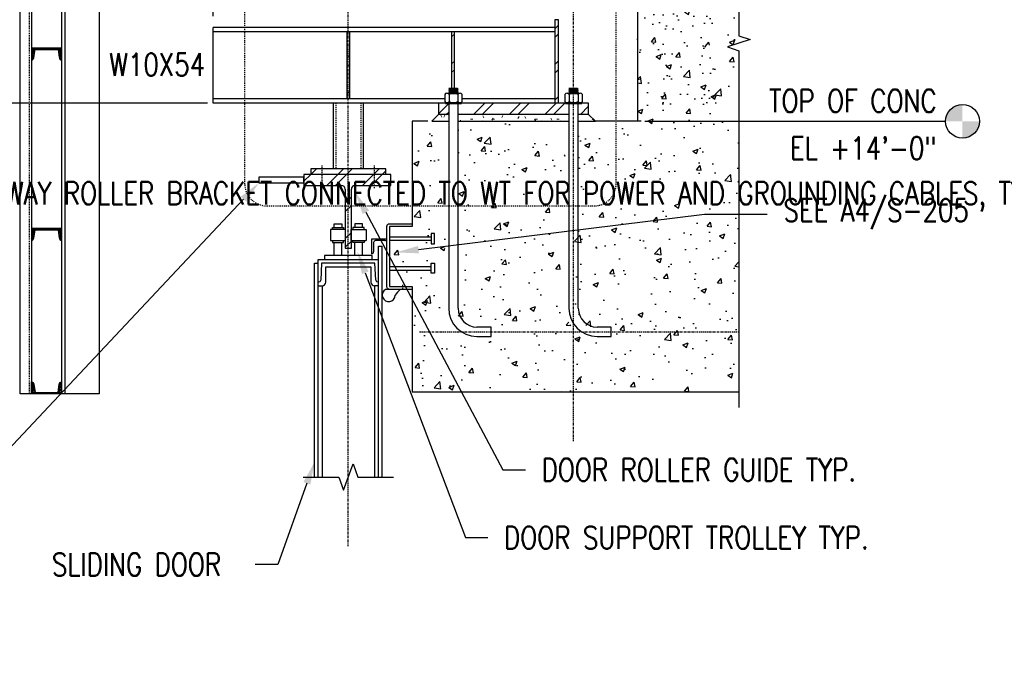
# Model space of a CAD drawing. Header units: inches. Extents: x 382 to 3028, y 70 to 495.
# Tile 23 of 41: x 1701 to 1832, y 95 to 182. Entities that reach past the tile are written whole.
import ezdxf
from ezdxf import colors
from ezdxf.entities.mleader import LeaderData, LeaderLine
from ezdxf.math import Vec2, Vec3

# ---------------------------------------------------------------- set-up
doc = ezdxf.new("R2010")
doc.units = ezdxf.units.IN
doc.header["$MEASUREMENT"] = 0
for name, pattern in [('Center 1_4_', [0.53125, 0.25, -0.09375, 0.09375, -0.09375]), ('Dash', [0.25, 0.125, -0.125]), ('Dash - 1_16_', [0.1875, 0.125, -0.0625])]:
    doc.linetypes.add(name, pattern=pattern)
for name, color, linetype in [('A-WALL-PATT', 8, 'Continuous'), ('S-ANNO-DIMS', 1, 'Continuous'), ('S-ANNO-NOTE', 2, 'Continuous'), ('S-ANNO-SYMB', 2, 'Continuous'), ('S-BEAM', 10, 'Continuous'), ('S-COLS', 2, 'Continuous'), ('S-DETL', 90, 'Continuous'), ('S-DETL-CNTR', 1, 'Center 1_4_'), ('S-DETL-GENF', 92, 'Continuous'), ('S-DETL-GENF-HDLN', 1, 'Dash'), ('S-DETL-MEDM', 3, 'Continuous'), ('S-DETL-PATT', 8, 'Continuous'), ('S-DETL-THIN', 1, 'Continuous')]:
    doc.layers.add(name, color=color, linetype=linetype)
doc.styles.add('Annotative', font='romans.shx', dxfattribs={"width": 0.8, "height": 0.125})
doc.dimstyles.new('Annotative', dxfattribs={"dimscale": 0, "dimtxt": 0.125, "dimasz": 0.125, "dimexe": 0.18, "dimexo": 0.0625, "dimgap": 0.09, "dimtad": 1, "dimdec": 3, "dimzin": 3, "dimdsep": 46, "dimlunit": 4, "dimtxsty": 'Annotative', "dimcen": 0.09, "dimclrt": 2, "dimazin": 2, "dimtfac": 1, "dimtdec": 3, "dimtmove": 0, "dimatfit": 0, "dimfxl": 1, "dimtfill": 1, "dimfrac": 2, "dimtolj": 1, "dimtzin": 0, "dimarcsym": 0})
pattern_1 = [(45, (1770.7164, 103), (-2.37588, 2.37588), []), (45, (1770.7164, 106.6), (-2.37588, 2.37588), [])]
pattern_2 = [(45, (21.3153, -0.24794), (-0.176776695, 0.176776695), []), (45, (21.3153, -0.12294), (-0.176776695, 0.176776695), [])]

# ---------------------------------------------------------------- blocks, each defined once
blk = doc.blocks.new('050500_SteelBasePlate-Section - base plate detail-1792527-DOOR RAIL SUPPORT 3')
at = {"layer": 'S-DETL-GENF'}
h = blk.add_hatch(dxfattribs=at)
h.set_pattern_fill('FP_3', color=256, style=0, pattern_type=2)
h.set_pattern_definition([(45, (820.925, 103), (-2.37588, 2.37588), []), (45, (820.925, 106.6), (-2.37588, 2.37588), [])])
h.paths.add_polyline_path([(824.83, 168.9), (826.21, 168.9), (826.21, 170.4), (824.83, 170.39), (824.83, 170.27)])
h.paths.add_polyline_path([(806.58, 168.9), (807.58, 168.9), (807.58, 170.39), (806.21, 170.4), (806.21, 168.9)])
h.paths.add_polyline_path([(808.83, 168.9), (823.58, 168.9), (823.58, 170.39), (808.83, 170.39)])
at = {"layer": 'S-DETL-MEDM', "lineweight": 9}
h = blk.add_hatch(dxfattribs=at)
h.set_pattern_fill('FP_4', color=256, style=0, pattern_type=2)
h.set_pattern_definition([(0, (820.925, 103), (3.84, 0.96), [0.3168, -2.563, 0.3168, -2.563, -15.36]), (0, (820.925, 103), (3.84, 0.96), [-5.76, 0.3168, -5.443, 0.3168, -2.563, -6.72]), (0, (820.925, 103), (3.84, 0.96), [-14.4, 0.3168, -1.603, 0.3168, -4.483]), (120, (822.365, 103.48), (-2.751384, 2.845538), [0.3168, -2.563, 0.3168, -2.563, -15.36]), (120, (822.365, 103.48), (-2.751384, 2.845538), [-5.76, 0.3168, -5.443, 0.3168, -2.563, -6.72]), (120, (822.365, 103.48), (-2.751384, 2.845538), [-14.4, 0.3168, -1.603, 0.3168, -4.483]), (240, (822.845, 105.4), (-1.088616, -3.805538), [0.3168, -2.563, 0.3168, -2.563, -15.36]), (240, (822.845, 105.4), (-1.088616, -3.805538), [-5.76, 0.3168, -5.443, 0.3168, -2.563, -6.72]), (240, (822.845, 105.4), (-1.088616, -3.805538), [-14.4, 0.3168, -1.603, 0.3168, -4.483])])
h.paths.add_polyline_path([(824.83, 168), (827.11, 168), (826.21, 168.9), (824.83, 168.9)])
h.paths.add_polyline_path([(806.58, 168), (807.58, 168), (807.58, 168.9), (806.21, 168.9), (805.31, 168)])
h.paths.add_polyline_path([(823.58, 168), (823.58, 168.9), (808.83, 168.9), (808.83, 168), (822.8, 168)])
at = {"layer": 'S-DETL-MEDM'}
for p, q in [((807.13, 170.4), (806.21, 170.4)), ((806.21, 170.4), (806.21, 168.9)), ((823.13, 170.4), (809.28, 170.4)), ((826.21, 170.4), (825.28, 170.4)), ((826.21, 168.9), (826.21, 170.4)), ((806.21, 168.9), (805.31, 168)), ((805.31, 168), (807.58, 168)), ((807.58, 168.9), (806.21, 168.9)), ((823.58, 168.9), (808.83, 168.9)), ((808.83, 168), (823.58, 168)), ((826.21, 168.9), (824.83, 168.9)), ((824.83, 168), (827.11, 168)), ((827.11, 168), (826.21, 168.9))]:
    blk.add_line(p, q, dxfattribs=at)
blk = doc.blocks.new('anchor bolts hook-side - 1 1_4_-1810053-DOOR RAIL SUPPORT 3')
at = {"layer": 'S-DETL-GENF', "lineweight": -3}
for p, q in [((824.72, 172.35), (823.58, 172.35)), ((823.58, 172.35), (823.69, 172.27)), ((823.58, 172.35), (824.83, 172.27)), ((823.69, 172.27), (823.58, 172.19)), ((823.58, 172.19), (823.69, 172.11)), ((823.58, 172.19), (824.83, 172.11)), ((823.69, 172.11), (823.58, 172.03)), ((823.58, 172.03), (823.69, 171.96)), ((823.58, 172.03), (824.83, 171.96)), ((823.69, 171.96), (823.58, 171.88)), ((823.58, 171.88), (823.69, 171.8)), ((823.58, 171.88), (824.84, 171.8)), ((823.69, 171.8), (823.58, 171.72)), ((823.69, 172.27), (824.72, 172.19)), ((823.69, 172.11), (824.72, 172.03)), ((823.69, 171.96), (824.72, 171.88)), ((823.69, 171.8), (824.72, 171.72)), ((824.83, 172.27), (824.72, 172.35)), ((824.72, 172.19), (824.83, 172.27)), ((824.83, 172.11), (824.72, 172.19)), ((824.72, 172.03), (824.83, 172.11)), ((824.83, 171.96), (824.72, 172.03)), ((824.72, 171.88), (824.83, 171.96)), ((824.84, 171.8), (824.72, 171.88)), ((824.72, 171.72), (824.84, 171.8)), ((823.04, 171.57), (823.04, 170.62)), ((825.28, 170.47), (823.13, 170.47)), ((823.13, 170.47), (823.13, 170.39)), ((823.33, 170.47), (823.13, 170.47)), ((823.58, 171.72), (823.33, 171.72)), ((823.58, 171.72), (824.72, 171.72)), ((823.62, 171.57), (823.62, 170.62)), ((825.09, 171.72), (824.72, 171.72)), ((824.8, 171.57), (824.8, 170.62)), ((825.09, 170.47), (825.28, 170.47)), ((825.28, 170.39), (825.28, 170.47)), ((825.38, 170.62), (825.38, 171.57)), ((823.13, 170.39), (825.28, 170.39)), ((823.58, 170.39), (823.58, 143.12)), ((824.83, 143.12), (824.83, 170.39)), ((829.21, 140.62), (827.33, 140.62)), ((829.21, 139.37), (829.21, 140.62)), ((827.33, 139.37), (829.21, 139.37))]:
    blk.add_line(p, q, dxfattribs=at)
for centre, radius, start, end in [((823.33, 171.37), 0.352, 90, 145.4216), ((823.33, 171.37), 0.352, 34.5784, 145.4216), ((823.33, 170.82), 0.352, 214.5784, 270), ((823.33, 170.82), 0.352, 214.5784, 325.4216), ((824.21, 170.5), 1.22, 61.0365, 118.9635), ((824.21, 171.69), 1.22, 241.0365, 298.9635), ((825.09, 171.37), 0.352, 34.5784, 145.4216), ((825.09, 170.82), 0.352, 214.5784, 325.4216), ((825.09, 171.37), 0.352, 34.5784, 90), ((825.09, 171.37), 0.352, 34.5784, 90), ((825.09, 170.82), 0.352, 270, 325.4216), ((827.33, 143.12), 3.75, 180, 270), ((827.33, 143.12), 2.5, 180, 270)]:
    blk.add_arc(centre, radius, start, end, dxfattribs=at)
blk = doc.blocks.new('051200_SteelFraming-AISC-Tube-Shapes-Side - HSS4X4X3_8-2078415-DOOR RAIL SUPPORT 3')
at = {"layer": 'S-DETL-GENF', "lineweight": -3}
for p, q in [((796.71, 170.4), (792.71, 170.4)), ((792.71, 170.4), (792.71, 161.66)), ((796.71, 161.66), (796.71, 170.4))]:
    blk.add_line(p, q, dxfattribs=at)
at = {"layer": 'S-DETL-GENF-HDLN', "lineweight": -3}
for p, q in [((793.05, 170.4), (793.05, 161.66)), ((796.36, 170.4), (796.36, 161.66))]:
    blk.add_line(p, q, dxfattribs=at)
blk = doc.blocks.new('Break Line - Break Line-2027386-DOOR RAIL SUPPORT 3')
at = {"layer": 'S-DETL-MEDM'}
for p, q in [((843.71, 222.27), (843.71, 179.42)), ((845.21, 178.92), (842.21, 177.92)), ((843.71, 179.42), (845.21, 178.92)), ((842.21, 177.92), (843.71, 177.42)), ((843.71, 177.42), (843.71, 129.94))]:
    blk.add_line(p, q, dxfattribs=at)
blk = doc.blocks.new('Level Circle AEC')
at = {"layer": 'S-ANNO-SYMB', "lineweight": -3}
h = blk.add_hatch(color=256, dxfattribs=at)
edge = h.paths.add_edge_path()
edge.add_line((373.71, 0), (367.71, 0))
edge.add_arc((373.71, 0), 6, 90, 180, ccw=False)
edge.add_line((373.71, 6), (373.71, 0))
h = blk.add_hatch(color=256, dxfattribs=at)
edge = h.paths.add_edge_path()
edge.add_line((373.71, -6), (373.71, 0))
edge.add_line((373.71, 0), (379.71, 0))
edge.add_arc((373.71, 0), 6, 270, 360, ccw=False)
blk.add_circle((373.71, 0), 6, dxfattribs=at)
blk = doc.blocks.new('051200_StructuralFraming-C-Channel - C4X5_4-V15-DOOR RAIL SUPPORT 2')
at = {"lineweight": -3}
for p, q in [((753.71, 202), (753.71, 200.42)), ((757.71, 202), (753.71, 202)), ((757.71, 200.42), (757.71, 202)), ((754, 200.72), (754.18, 201.82)), ((754.18, 201.82), (757.24, 201.82)), ((757.24, 201.82), (757.41, 200.72))]:
    blk.add_line(p, q, dxfattribs=at)
for centre, start, end in [((753.71, 200.72), 270, 0), ((757.71, 200.72), 180, 270)]:
    blk.add_arc(centre, 0.296, start, end, dxfattribs=at)
blk = doc.blocks.new('*D186')
at = {"layer": 'Defpoints', "color": 0, "transparency": 16777216}
for p in [(1726.5, 246.67), (1744.5, 246.67), (1726.5, 180.5)]:
    blk.add_point(p, dxfattribs=at)
at = {"layer": 'S-ANNO-DIMS', "color": 0, "lineweight": -2, "transparency": 16777216}
for p, q in [((1726.5, 182), (1726.5, 250.99)), ((1744.5, 248.17), (1744.5, 250.99)), ((1741.5, 246.67), (1729.5, 246.67))]:
    blk.add_line(p, q, dxfattribs=at)
at = {"layer": 'S-ANNO-DIMS', "color": 0, "transparency": 16777216}
for points in [[(1729.5, 247.17), (1729.5, 246.17), (1726.5, 246.67)], [(1741.5, 247.17), (1741.5, 246.17), (1744.5, 246.67)]]:
    blk.add_solid(points, dxfattribs=at)
at = {"layer": 'S-ANNO-DIMS', "color": 2, "transparency": 16777216, "insert": (1735.5, 250.62), "char_height": 3, "attachment_point": 5, "style": 'Annotative', "bg_fill": 3, "box_fill_scale": 1.25, "bg_fill_color": 256, "bg_fill_true_color": 13158600, "bg_fill_transparency": 0}
blk.add_mtext('\\A1;1\'-6"', dxfattribs=at)

msp = doc.modelspace()

# ---------------------------------------------------------------- hatches: boundary and pattern name
at = {"layer": 'A-WALL-PATT', "lineweight": -3}
h = msp.add_hatch(dxfattribs=at)
h.set_pattern_fill('AR-CONC', color=8, style=0)
h.set_pattern_definition([(50, (0, 0), (7.172602, -0.627521), [0.75, -8.25]), (355, (0, 0), (-1.387513, 7.52192), [0.6, -6.6]), (100.45144, (0.598, -0.052), (5.785088, 6.8944), [0.637402, -7.01142]), (46.1842, (0, 2), (10.672413, -1.655193), [1.125, -12.375]), (96.63564, (0.889, 1.862), (9.34662, 9.741186), [0.956103, -10.51714]), (351.18416, (0, 2), (9.34662, 9.741186), [0.9, -9.9]), (21, (1, 1.5), (5.96907, -4.026189), [0.75, -8.25]), (326, (1, 1.5), (2.433153, 7.2515), [0.6, -6.6]), (71.45144, (1.4974, 1.1645), (8.402224, 3.225312), [0.637402, -7.01142]), (37.5, (0, 0), (0.1215986, 3.3289385), [0, -6.52, 0, -6.7, 0, -6.625]), (7.5, (0, 0), (2.6306954, 3.944117), [0, -3.82, 0, -6.37, 0, -2.525]), (327.5, (-2.23, 0), (5.3382244, -0.2255487), [0, -2.5, 0, -7.8, 0, -10.35]), (317.5, (-3.23, 0), (5.831862, 1.00105), [0, -3.25, 0, -5.18, 0, -7.35])])
edge = h.paths.add_edge_path()
edge.add_line((1790.9974, 242), (1782.9974, 242))
edge.add_line((1782.9974, 242), (1782.9974, 168))
edge.add_line((1782.9974, 168), (1776.8974, 168))
edge.add_line((1776.8974, 168), (1774.6225, 168))
edge.add_line((1774.6225, 168), (1774.6225, 143.125))
edge.add_arc((1777.1225, 143.125), 2.5, 180, 270)
edge.add_line((1777.1225, 140.625), (1778.9975, 140.625))
edge.add_line((1778.9975, 140.625), (1778.9975, 139.375))
edge.add_line((1778.9975, 139.375), (1777.1225, 139.375))
edge.add_arc((1777.1225, 143.125), 3.75, 180, 270, ccw=False)
edge.add_line((1773.3725, 143.125), (1773.3725, 168))
edge.add_line((1773.3725, 168), (1758.6222, 168))
edge.add_line((1758.6222, 168), (1758.6222, 143.125))
edge.add_arc((1761.1222, 143.125), 2.5, 180, 270)
edge.add_line((1761.1222, 140.625), (1762.9972, 140.625))
edge.add_line((1762.9972, 140.625), (1762.9972, 139.375))
edge.add_line((1762.9972, 139.375), (1761.1222, 139.375))
edge.add_arc((1761.1222, 143.125), 3.75, 180, 270, ccw=False)
edge.add_line((1757.3722, 143.125), (1757.3722, 168))
edge.add_line((1757.3722, 168), (1755.0974, 168))
edge.add_line((1755.0974, 168), (1752.9974, 168))
edge.add_line((1752.9974, 168), (1752.9974, 154))
edge.add_line((1752.9974, 154), (1749.9974, 154))
edge.add_line((1749.9974, 154), (1749.9974, 152.625))
edge.add_line((1749.9974, 152.625), (1755.5092, 152.625))
edge.add_line((1755.5092, 152.625), (1755.5092, 153.0502))
edge.add_line((1755.5092, 153.0502), (1755.9816, 153.0502))
edge.add_line((1755.9816, 153.0502), (1755.9816, 151.7116))
edge.add_line((1755.9816, 151.7116), (1755.5092, 151.7116))
edge.add_line((1755.5092, 151.7116), (1755.5092, 152.1797))
edge.add_line((1755.5092, 152.1797), (1749.9974, 152.1797))
edge.add_line((1749.9974, 152.1797), (1749.9974, 148.6924))
edge.add_line((1749.9974, 148.6924), (1755.5092, 148.6924))
edge.add_line((1755.5092, 148.6924), (1755.5092, 149.1093))
edge.add_line((1755.5092, 149.1093), (1755.9816, 149.1093))
edge.add_line((1755.9816, 149.1093), (1755.9816, 147.7707))
edge.add_line((1755.9816, 147.7707), (1755.5092, 147.7707))
edge.add_line((1755.5092, 147.7707), (1755.5092, 148.1875))
edge.add_line((1755.5092, 148.1875), (1749.9974, 148.1875))
edge.add_line((1749.9974, 148.1875), (1749.9974, 146))
edge.add_line((1749.9974, 146), (1752.9974, 146))
edge.add_line((1752.9974, 146), (1752.9974, 145.625))
edge.add_line((1752.9974, 145.625), (1752.9974, 132))
edge.add_line((1752.9974, 132), (1796.4974, 132))
edge.add_line((1796.4974, 132), (1796.4974, 177.3901))
edge.add_line((1796.4974, 177.3901), (1794.9974, 177.8901))
edge.add_line((1794.9974, 177.8901), (1797.9974, 178.8901))
edge.add_line((1797.9974, 178.8901), (1796.4974, 179.3901))
edge.add_line((1796.4974, 179.3901), (1796.4974, 220))
edge.add_line((1796.4974, 220), (1790.9974, 220))
edge.add_line((1790.9974, 220), (1790.9974, 242))
h = msp.add_hatch(dxfattribs=at)
h.set_pattern_fill('AR-CONC', color=8, style=0)
h.set_pattern_definition([(50, (949.7914, 0), (7.1726, -0.62752), [0.75, -8.25]), (355, (949.7914, 0), (-1.387513, 7.52192), [0.6, -6.6]), (100.4514, (950.389, -0.052), (5.78509, 6.8944), [0.6374, -7.01142]), (46.1842, (949.791, 2), (10.67241, -1.65519), [1.125, -12.375]), (96.6356, (950.681, 1.862), (9.34662, 9.74119), [0.9561, -10.51714]), (351.1842, (949.791, 2), (9.34662, 9.74119), [0.9, -9.9]), (21, (950.7914, 1.5), (5.96907, -4.02619), [0.75, -8.25]), (326, (950.7914, 1.5), (2.433153, 7.2515), [0.6, -6.6]), (71.4514, (951.289, 1.1645), (8.402224, 3.22531), [0.6374, -7.01142]), (37.5, (949.7914, 0), (0.1215986, 3.3289385), [0, -6.52, 0, -6.7, 0, -6.625]), (7.5, (949.7914, 0), (2.630695, 3.944117), [0, -3.82, 0, -6.37, 0, -2.525]), (327.5, (947.5614, 0), (5.338224, -0.225549), [0, -2.5, 0, -7.8, 0, -10.35]), (317.5, (946.5614, 0), (5.831862, 1.00105), [0, -3.25, 0, -5.18, 0, -7.35])])
h.paths.add_polyline_path([(1791.9974, 168), (1793.4974, 168), (1793.4974, 177.42), (1791.9974, 177.92), (1794.9974, 178.92), (1793.4974, 179.42), (1793.4974, 220), (1782.9974, 220), (1782.9974, 168)])
h = msp.add_hatch(dxfattribs=at)
h.set_pattern_fill('FP_3', color=8, style=0, pattern_type=2)
h.set_pattern_definition(pattern_1)
h.paths.add_polyline_path([(1772.4974, 170.4), (1772.4974, 181.5), (1771.9974, 181.5), (1771.9974, 170.4)])
h = msp.add_hatch(dxfattribs=at)
h.set_pattern_fill('FP_3', color=8, style=0, pattern_type=2)
h.set_pattern_definition(pattern_1)
h.paths.add_polyline_path([(1744.6849, 171.015), (1744.6849, 179.885), (1744.3099, 179.885), (1744.3099, 171.015)])
h = msp.add_hatch(dxfattribs=at)
h.set_pattern_fill('FP_3', color=8, style=0, pattern_type=2)
h.set_pattern_definition([(45, (1771.1617, 103), (-2.37588, 2.37588), []), (45, (1771.1617, 106.6), (-2.37588, 2.37588), [])])
h.paths.add_polyline_path([(1758.63, 172.3471), (1758.63, 179.885), (1758.255, 179.885), (1758.255, 172.3471)])
h = msp.add_hatch(dxfattribs=at)
h.set_pattern_fill('FP_3', color=8, style=0, pattern_type=2)
h.set_pattern_definition(pattern_1)
h.paths.add_polyline_path([(1743.5924, 160.9125), (1749.4974, 160.9125), (1749.4974, 161.6625), (1739.4974, 161.6625), (1739.4974, 160.9125)])
h = msp.add_hatch(dxfattribs=at)
h.set_pattern_fill('FP_3', color=8, style=0, pattern_type=2)
h.set_pattern_definition(pattern_1)
h.paths.add_polyline_path([(1744.9024, 151.1229), (1744.9024, 158.9725), (1744.9194, 159.1019), (1744.9693, 159.2225), (1745.0488, 159.326), (1745.1524, 159.4055), (1745.2729, 159.4554), (1745.4024, 159.4725), (1750.1474, 159.4725), (1750.1474, 160.9125), (1738.5974, 160.9125), (1738.5974, 159.4725), (1743.5924, 159.4725), (1743.7218, 159.4554), (1743.8424, 159.4055), (1743.9459, 159.326), (1744.0254, 159.2225), (1744.0753, 159.1019), (1744.0924, 158.9725), (1744.0924, 151.1229)])
at = {"layer": 'S-DETL-PATT'}
h = msp.add_hatch(dxfattribs=at)
h.set_pattern_fill('STEEL', color=256, scale=2)
h.set_pattern_definition(pattern_2)
h.paths.add_polyline_path([(1702.3126, 176.1721, 0.41421356), (1702.6086, 176.4681), (1702.7829, 177.5681), (1705.8424, 177.5681), (1706.0166, 176.4681, 0.41421356), (1706.3126, 176.1721), (1706.3126, 177.7521), (1702.3126, 177.7521)])
h = msp.add_hatch(dxfattribs=at)
h.set_pattern_fill('STEEL', color=256, scale=2)
h.set_pattern_definition(pattern_2)
h.paths.add_polyline_path([(1702.7829, 153.5681), (1705.8424, 153.5681), (1706.0166, 152.4681, 0.41421356), (1706.3126, 152.1721), (1706.3126, 153.7521), (1702.3126, 153.7521), (1702.3126, 152.1721, 0.41421356), (1702.6086, 152.4681)])
h = msp.add_hatch(dxfattribs=at)
h.set_pattern_fill('STEEL', color=256, scale=2)
h.set_pattern_definition(pattern_2)
h.paths.add_polyline_path([(1702.6086, 133.0361, 0.41421356), (1702.3126, 133.3321), (1702.3126, 131.7521), (1706.3126, 131.7521), (1706.3126, 133.3321, 0.41421356), (1706.0166, 133.0361), (1705.8424, 131.9361), (1702.7829, 131.9361)])

# ---------------------------------------------------------------- linework, layer by layer
at = {"layer": 'S-ANNO-SYMB', "lineweight": -3}
for p, q in [((1725.7465, 170.4), (1665.1883, 170.4)), ((1783.9974, 168), (1824.0283, 168))]:
    msp.add_line(p, q, dxfattribs=at)
at = {"layer": 'S-BEAM', "lineweight": -3}
for p, q in [((1782.9974, 242), (1782.9974, 168)), ((1771.9974, 181.5), (1771.9974, 170.4)), ((1772.4974, 181.5), (1771.9974, 181.5)), ((1772.4974, 170.4), (1772.4974, 181.5)), ((1755.0974, 168), (1752.9974, 168)), ((1752.9974, 168), (1752.9974, 154)), ((1783.4974, 168), (1777.3974, 168)), ((1752.9974, 146), (1752.9974, 132)), ((1752.9974, 132), (1796.4974, 132))]:
    msp.add_line(p, q, dxfattribs=at)
at = {"layer": 'S-BEAM'}
for p, q in [((1726.4974, 179.885), (1726.4974, 180.5)), ((1771.9974, 180.5), (1726.4974, 180.5)), ((1726.4974, 179.1875), (1726.4974, 179.885)), ((1744.3099, 179.885), (1726.4974, 179.885)), ((1758.255, 179.885), (1744.6849, 179.885)), ((1771.9974, 179.885), (1758.63, 179.885)), ((1726.4974, 171.7125), (1726.4974, 179.1875)), ((1726.4974, 171.015), (1726.4974, 171.7125)), ((1726.4974, 170.4), (1726.4974, 171.015)), ((1726.4974, 171.015), (1744.3099, 171.015)), ((1744.6849, 171.015), (1757.3273, 171.015)), ((1759.6672, 171.015), (1771.9974, 171.015)), ((1742.4974, 170.4), (1726.4974, 170.4)), ((1756.4974, 170.4), (1746.4974, 170.4))]:
    msp.add_line(p, q, dxfattribs=at)
at = {"layer": 'S-COLS', "linetype": 'Continuous'}
msp.add_line((1706.8126, 131.7521), (1706.8126, 222.1925), dxfattribs=at)
at = {"layer": 'S-COLS'}
for p, q in [((1711.3126, 222.012), (1711.3126, 131.7521)), ((1706.3126, 200.1721), (1706.3126, 131.7521)), ((1706.3126, 176.1721), (1706.3126, 176.0431)), ((1711.3126, 131.7521), (1706.3126, 131.7521))]:
    msp.add_line(p, q, dxfattribs=at)
at = {"layer": 'S-DETL', "lineweight": -3}
for p, q in [((1700.8126, 131.7521), (1700.8126, 226.2925)), ((1702.3126, 226.3237), (1702.3126, 131.7521)), ((1744.3099, 179.885), (1744.3099, 171.015)), ((1744.6849, 179.885), (1744.3099, 179.885)), ((1744.6849, 171.015), (1744.6849, 179.885)), ((1758.255, 179.885), (1758.255, 172.3471)), ((1758.63, 179.885), (1758.255, 179.885)), ((1758.63, 172.3471), (1758.63, 179.885)), ((1744.3099, 171.015), (1744.6849, 171.015)), ((1749.4974, 161.6625), (1739.4974, 161.6625)), ((1739.4974, 161.6625), (1739.4974, 160.9125)), ((1749.4974, 160.9125), (1749.4974, 161.6625)), ((1744.1224, 153.62), (1742.1224, 153.62)), ((1742.1224, 153.62), (1742.1224, 152.12)), ((1742.3724, 153.87), (1743.8724, 153.87)), ((1742.3724, 153.62), (1742.3724, 153.87)), ((1742.6224, 153.87), (1742.6224, 154.37)), ((1742.6224, 154.37), (1743.6224, 154.37)), ((1743.6224, 154.37), (1743.6224, 153.87)), ((1743.8724, 153.87), (1743.8724, 153.62)), ((1744.1224, 152.12), (1744.1224, 153.62)), ((1744.8724, 152.12), (1744.8724, 153.62)), ((1744.8724, 153.62), (1746.8724, 153.62)), ((1746.6224, 153.87), (1745.1224, 153.87)), ((1745.1224, 153.87), (1745.1224, 153.62)), ((1746.3724, 154.37), (1745.3724, 154.37)), ((1745.3724, 154.37), (1745.3724, 153.87)), ((1746.3724, 153.87), (1746.3724, 154.37)), ((1746.6224, 153.62), (1746.6224, 153.87)), ((1746.8724, 153.62), (1746.8724, 152.12)), ((1742.1224, 152.12), (1744.1224, 152.12)), ((1742.3724, 152.12), (1742.3724, 151.87)), ((1743.8724, 151.87), (1743.8724, 152.12)), ((1744.8724, 152.12), (1746.8724, 152.12)), ((1745.1224, 151.87), (1745.1224, 152.12)), ((1746.6224, 152.12), (1746.6224, 151.87)), ((1742.3724, 151.87), (1743.8724, 151.87)), ((1742.6224, 150.125), (1742.6224, 151.87)), ((1743.6224, 150.125), (1743.6224, 151.87)), ((1746.6224, 151.87), (1745.1224, 151.87)), ((1745.3724, 150.125), (1745.3724, 151.87)), ((1746.3724, 150.125), (1746.3724, 151.87)), ((1748.4974, 120.6705), (1748.4974, 151.375)), ((1748.4974, 151.375), (1748.9974, 151.375)), ((1748.9974, 120.6705), (1748.9974, 151.375)), ((1740.4974, 149.625), (1748.4974, 149.625)), ((1740.4974, 120.6705), (1740.4974, 149.625)), ((1747.6849, 150.125), (1741.3099, 150.125)), ((1741.3099, 150.125), (1741.3099, 149.625)), ((1747.6849, 149.625), (1747.6849, 150.125)), ((1739.9974, 120.6705), (1739.9974, 149.125)), ((1739.9974, 149.125), (1740.4974, 149.125)), ((1740.9446, 149.125), (1740.8253, 146.8618)), ((1748.0485, 149.125), (1740.9446, 149.125)), ((1741.4951, 146.5987), (1741.4951, 148.625)), ((1741.4951, 148.625), (1747.498, 148.625)), ((1747.498, 148.625), (1747.498, 146.5987)), ((1748.1643, 146.8622), (1748.0485, 149.125)), ((1740.4974, 146.125), (1740.9958, 146.125)), ((1740.9958, 146.125), (1740.9958, 120.6705)), ((1748.4974, 146.125), (1747.9974, 146.125)), ((1747.9974, 146.125), (1747.9974, 120.6705)), ((1702.3126, 131.7521), (1700.8126, 131.7521)), ((1743.8645, 118.9319), (1745.1302, 122.4091)), ((1745.1302, 122.4091), (1745.763, 120.6705)), ((1738.4974, 120.6705), (1743.2317, 120.6705)), ((1743.2317, 120.6705), (1743.8645, 118.9319)), ((1745.763, 120.6705), (1750.4974, 120.6705))]:
    msp.add_line(p, q, dxfattribs=at)
at = {"layer": 'S-DETL', "linetype": 'Dash - 1_16_', "lineweight": -3}
for p, q in [((1701.9886, 226.3169), (1701.9886, 131.7521)), ((1740.9974, 159.124), (1740.9974, 162.124)), ((1747.9974, 159.124), (1747.9974, 162.124))]:
    msp.add_line(p, q, dxfattribs=at)
at = {"layer": 'S-DETL', "lineweight": -3}
for centre, radius, start, end in [((1740.5756, 146.875), 0.25, 270, 356.981875), ((1748.414, 146.875), 0.25, 182.928842, 270), ((1740.9958, 146.625), 0.5, 270, 356.981875), ((1747.9974, 146.625), 0.5, 183.018125, 270)]:
    msp.add_arc(centre, radius, start, end, dxfattribs=at)
at = {"layer": 'S-DETL-CNTR', "lineweight": -3}
for p, q in [((1744.4974, 111.4575), (1744.4974, 250.9927)), ((1774.4975, 125.42), (1774.4975, 250.9927)), ((1751.7735, 145.5571), (1751.7735, 146.2563)), ((1753.9975, 140), (1796.4974, 140))]:
    msp.add_line(p, q, dxfattribs=at)
at = {"layer": 'S-DETL-MEDM', "lineweight": -3}
for p, q in [((1747.6224, 150.375), (1747.6224, 152.375)), ((1747.6224, 152.375), (1749.6224, 152.375)), ((1749.3724, 152.125), (1748.1224, 152.125)), ((1749.9974, 152.625), (1755.5092, 152.625)), ((1749.9974, 152.1797), (1755.5092, 152.1797)), ((1747.8724, 151.875), (1747.8724, 150.625)), ((1749.9974, 148.6924), (1755.5092, 148.6924)), ((1749.9974, 148.1875), (1755.5092, 148.1875))]:
    msp.add_line(p, q, dxfattribs=at)
msp.add_lwpolyline([(1752.9974, 145.625), (1749.9974, 145.625, -0.41421356), (1749.6224, 146), (1749.6224, 154, -0.41421356), (1749.9974, 154.375), (1752.9974, 154.375), (1752.9974, 154), (1749.9974, 154), (1749.9974, 146), (1752.9974, 146)], format="xyb", close=True, dxfattribs=at)
for points in [[(1755.5092, 153.0502), (1755.5092, 151.7116), (1755.9816, 151.7116), (1755.9816, 153.0502)], [(1755.5092, 147.7707), (1755.5092, 149.1093), (1755.9816, 149.1093), (1755.9816, 147.7707)]]:
    msp.add_lwpolyline(points, close=True, dxfattribs=at)
for centre, start, end in [((1748.1224, 151.875), 90, 180), ((1749.3724, 152.375), 270, 0), ((1747.6224, 150.625), 270, 0)]:
    msp.add_arc(centre, 0.25, start, end, dxfattribs=at)
at = {"layer": 'S-DETL-THIN', "lineweight": -3}
for p, q in [((1738.5974, 160.9125), (1738.5974, 159.4725)), ((1750.1474, 160.9125), (1738.5974, 160.9125)), ((1750.1474, 159.4725), (1750.1474, 160.9125)), ((1738.5974, 159.4725), (1743.5924, 159.4725)), ((1744.0924, 158.9725), (1744.0924, 151.1229)), ((1744.9024, 151.1229), (1744.9024, 158.9725)), ((1745.4024, 159.4725), (1750.1474, 159.4725)), ((1744.0924, 151.1229), (1744.9024, 151.1229)), ((1751.9933, 145.6126), (1749.4584, 145.6126))]:
    msp.add_line(p, q, dxfattribs=at)
at = {"layer": 'S-DETL-THIN'}
msp.add_lwpolyline([(1732.5974, 159.8175), (1738.5974, 159.8175), (1738.5974, 160.5675), (1732.5974, 160.5675)], close=True, dxfattribs=at)
at = {"layer": 'S-DETL-THIN', "lineweight": -3}
for centre, radius, start, end in [((1743.5924, 158.9725), 0.5, 360, 90), ((1745.4024, 158.9725), 0.5, 90, 180), ((1749.8706, 144.8606), 0.8577, 118.729292, 359.525934), ((1754.0683, 142.615), 4.0207, 131.795172, 146.170895)]:
    msp.add_arc(centre, radius, start, end, dxfattribs=at)

# ---------------------------------------------------------------- block references
at = {"layer": 'S-ANNO-SYMB', "lineweight": -3, "xscale": 0.375, "yscale": 0.375, "zscale": 0.375}
msp.add_blockref('Level Circle AEC', (1686.1382, 168), dxfattribs=at)
at = {"layer": 'S-DETL-GENF', "lineweight": -3}
for name, p in [('Break Line - Break Line-2027386-DOOR RAIL SUPPORT 3', (952.7914, -0.0299)), ('anchor bolts hook-side - 1 1_4_-1810053-DOOR RAIL SUPPORT 3', (934.2912, 0)), ('anchor bolts hook-side - 1 1_4_-1810053-DOOR RAIL SUPPORT 3', (950.2914, 0)), ('051200_SteelFraming-AISC-Tube-Shapes-Side - HSS4X4X3_8-2078415-DOOR RAIL SUPPORT 3', (949.7914, 0)), ('050500_SteelBasePlate-Section - base plate detail-1792527-DOOR RAIL SUPPORT 3', (950.2914, 0))]:
    msp.add_blockref(name, p, dxfattribs=at)
at = {"layer": 'S-DETL-THIN', "lineweight": -3}
for p in [(948.6067, -24.2479), (948.6067, -48.2479)]:
    msp.add_blockref('051200_StructuralFraming-C-Channel - C4X5_4-V15-DOOR RAIL SUPPORT 2', p, dxfattribs=at)
at = {"layer": 'S-DETL-THIN', "lineweight": -3, "xscale": -1, "rotation": 180}
msp.add_blockref('051200_StructuralFraming-C-Channel - C4X5_4-V15-DOOR RAIL SUPPORT 2', (948.6067, 333.7521), dxfattribs=at)

# ---------------------------------------------------------------- texts
at = {"layer": 'S-ANNO-NOTE', "lineweight": -3, "char_height": 3, "line_spacing_factor": 0.981704, "style": 'Annotative'}
for s, insert, width, attachment_point in [('\\pxt3.2,6.4,9.6,12.8,16,19.2,22.4,25.6,28.8,32,35.2,38.4,41.6,44.8,48,51.2,54.4,57.6,60.8,64,67.2,70.4,73.6,76.8,80,83.2,86.4,89.6,92.8,96,99.2,102.4;W10X54', (1719.0607, 175.5508), 9.853346, 5), ('\\pxt3.2,6.4,9.6,12.8,16,19.2,22.4,25.6,28.8,32,35.2,38.4,41.6,44.8,48,51.2,54.4,57.6,60.8,64,67.2,70.4,73.6,76.8,80,83.2,86.4,89.6,92.8,96,99.2,102.4;TOP OF CONC', (1822.8519, 172.2213), 37.514539, 3), ('\\A1;\\pxt3.2,6.4,9.6,12.8,16,19.2,22.4,25.6,28.8,32,35.2,38.4,41.6,44.8,48,51.2,54.4,57.6,60.8,64,67.2,70.4,73.6,76.8,80,83.2,86.4,89.6,92.8,96,99.2,102.4;EL +14\'-0"', (1822.8519, 165.9271), 31.400315, 3)]:
    msp.add_mtext(s, dxfattribs=dict(at, insert=insert, width=width, attachment_point=attachment_point))

# ---------------------------------------------------------------- leaders
at = {"layer": 'S-ANNO-NOTE', "lineweight": -3}
ml = msp.add_multileader_mtext('Standard', dxfattribs=at)
ml.set_content('FOUR WAY ROLLER BRACKET CONNECTED TO WT FOR POWER AND GROUNDING CABLES, TYP. REFER TO E-513', color=256, style='Annotative')
ml.set_leader_properties(color=1, linetype='ByLayer', lineweight=-1)
ml.build(insert=Vec2(0, 0))
ml.multileader.update_dxf_attribs({"text_right_attachment_type": 3, "dogleg_length": 0.125, "arrow_head_size": 3, "scale": 24})
ctx = ml.context
ctx.base_point, ctx.scale, ctx.char_height, ctx.arrow_head_size, ctx.landing_gap_size, ctx.plane_origin = Vec3(1831.1554, 158.4243), 24, 3, 3, 2.16, Vec3(1917.6494, 165.1623)
ctx.right_attachment, ctx.text_align_type = 3, 2
notes = []
notes.append((ctx, [(0, (1, 1, 0), (1872.6468, 128.4243), (-1, 0), 3, [(0, [(1907.7494, 165.8175)], 0, [])])]))
ctx.mtext.insert, ctx.mtext.width, ctx.mtext.defined_height, ctx.mtext.alignment, ctx.mtext.flow_direction = Vec3(1867.4868, 159.9243), 36.190009, 22.9253, 3, 5
ml = msp.add_multileader_mtext('Standard', dxfattribs=at)
ml.set_content('FOUR WAY ROLLER BRACKET CONNECTED TO WT FOR POWER AND GROUNDING CABLES, TYP. REFER TO E-513', color=256, style='Annotative')
ml.set_leader_properties(color=1, linetype='ByLayer', lineweight=-1)
ml.build(insert=Vec2(0, 0))
ml.multileader.update_dxf_attribs({"text_right_attachment_type": 3, "dogleg_length": 0.125, "arrow_head_size": 3, "scale": 24})
ctx = ml.context
ctx.base_point, ctx.scale, ctx.char_height, ctx.arrow_head_size, ctx.landing_gap_size, ctx.plane_origin = Vec3(1645.2604, 142.4991), 24, 3, 3, 2.16, Vec3(1742.4974, 159.1623)
ctx.right_attachment, ctx.text_align_type = 3, 2
notes.append((ctx, [(0, (1, 1, 0), (1697.4947, 122.4991), (-1, 0), 3, [(0, [(1732.5974, 159.8175)], 0, [])])]))
ctx.mtext.insert, ctx.mtext.width, ctx.mtext.alignment, ctx.mtext.flow_direction = Vec3(1692.3347, 143.9991), 46.053057, 3, 5
ml = msp.add_multileader_mtext('Standard', dxfattribs=at)
ml.set_content('DOOR ROLLER GUIDE TYP.', color=256, style='Annotative')
ml.set_leader_properties(color=1, linetype='ByLayer', lineweight=-1)
ml.build(insert=Vec2(0, 0))
ml.multileader.update_dxf_attribs({"text_right_attachment_type": 3, "dogleg_length": 0.125, "arrow_head_size": 3, "scale": 24})
ctx = ml.context
ctx.base_point, ctx.scale, ctx.char_height, ctx.arrow_head_size, ctx.landing_gap_size, ctx.plane_origin = Vec3(1579.4653, 125.3032), 24, 3, 3, 2.16, Vec3(1540.5838, 159.2557)
ctx.right_attachment = 3
notes.append((ctx, [(0, (1, 1, 0), (1576.4653, 125.3032), (1, 0), 3, [(0, [(1540.5838, 159.2557)], 0, [])])]))
ctx.mtext.insert, ctx.mtext.width, ctx.mtext.flow_direction = Vec3(1581.6253, 126.8032), 26.678601, 5
ml = msp.add_multileader_mtext('Standard', dxfattribs=at)
ml.set_content('DOOR ROLLER GUIDE TYP.', color=256, style='Annotative')
ml.set_leader_properties(color=1, linetype='ByLayer', lineweight=-1)
ml.build(insert=Vec2(0, 0))
ml.multileader.update_dxf_attribs({"text_right_attachment_type": 3, "dogleg_length": 0.125, "arrow_head_size": 3, "scale": 24})
ctx = ml.context
ctx.base_point, ctx.scale, ctx.char_height, ctx.arrow_head_size, ctx.landing_gap_size, ctx.plane_origin = Vec3(1768.0847, 121.6335), 24, 3, 3, 2.16, Vec3(1761.471, 139.8608)
ctx.right_attachment = 3
notes.append((ctx, [(0, (1, 1, 0), (1765.0847, 121.6335), (1, 0), 3, [(0, [(1745.4367, 158.5392)], 0, [])])]))
ctx.mtext.insert, ctx.mtext.flow_direction = Vec3(1770.2447, 123.1335), 5
ml = msp.add_multileader_mtext('Standard', dxfattribs=at)
ml.set_content('SEE A4/S-205', color=256, style='Annotative')
ml.set_leader_properties(color=1, linetype='ByLayer', lineweight=-1)
ml.build(insert=Vec2(0, 0))
ml.multileader.update_dxf_attribs({"text_right_attachment_type": 3, "dogleg_length": 0.36, "arrow_head_size": 3, "scale": 24})
ctx = ml.context
ctx.base_point, ctx.scale, ctx.char_height, ctx.arrow_head_size, ctx.landing_gap_size, ctx.plane_origin = Vec3(1800.2856, 155.6655), 24, 3, 3, 2.16, Vec3(1780.9051, 146.806)
ctx.right_attachment = 3
notes.append((ctx, [(0, (1, 1, 0), (1791.9087, 155.6655), (1, 0), 8.377, [(0, [(1750.8629, 150.5505)], 0, [])])]))
ctx.mtext.insert, ctx.mtext.flow_direction = Vec3(1802.4456, 157.6655), 5
ml = msp.add_multileader_mtext('Standard', dxfattribs=at)
ml.set_content('DOOR SUPPORT TROLLEY TYP.', color=256, style='Annotative')
ml.set_leader_properties(color=1, linetype='ByLayer', lineweight=-1)
ml.build(insert=Vec2(0, 0))
ml.multileader.update_dxf_attribs({"text_right_attachment_type": 3, "dogleg_length": 0.125, "arrow_head_size": 3, "scale": 24})
ctx = ml.context
ctx.base_point, ctx.scale, ctx.char_height, ctx.arrow_head_size, ctx.landing_gap_size, ctx.plane_origin = Vec3(1763.0813, 112.603), 24, 3, 3, 2.16, Vec3(1757.0027, 119.2584)
ctx.right_attachment = 3
notes.append((ctx, [(0, (1, 1, 0), (1760.0813, 112.603), (1, 0), 3, [(0, [(1745.6992, 150.6635)], 0, [])])]))
ctx.mtext.insert, ctx.mtext.flow_direction = Vec3(1765.2413, 114.103), 5
ml = msp.add_multileader_mtext('Standard', dxfattribs=at)
ml.set_content('SLIDING DOOR', color=256, style='Annotative')
ml.set_leader_properties(color=1, linetype='ByLayer', lineweight=-1)
ml.build(insert=Vec2(0, 0))
ml.multileader.update_dxf_attribs({"text_right_attachment_type": 3, "dogleg_length": 0.125, "arrow_head_size": 3, "scale": 24})
ctx = ml.context
ctx.base_point, ctx.scale, ctx.char_height, ctx.arrow_head_size, ctx.landing_gap_size, ctx.plane_origin = Vec3(1702.8738, 109.031), 24, 3, 3, 2.16, Vec3(1706.459, 116.2737)
ctx.right_attachment = 3
notes.append((ctx, [(1, (1, 1, 0), (1735.1081, 109.031), (-1, 0), 3, [(0, [(1739.9974, 122.652)], 0, [])])]))
ctx.mtext.insert, ctx.mtext.width, ctx.mtext.flow_direction = Vec3(1705.0338, 110.531), 27.999894, 5
for ctx, leaders in notes:
    for number, flags, end, landing, length, lines in leaders:
        leader = LeaderData()
        leader.index, (leader.has_last_leader_line, leader.has_dogleg_vector, leader.attachment_direction) = number, flags
        leader.last_leader_point, leader.dogleg_vector, leader.dogleg_length = Vec3(end), Vec3(landing), length
        for number, points, colour, breaks in lines:
            line = LeaderLine()
            line.index, line.vertices, line.color, line.breaks = number, Vec3.list(points), colors.encode_raw_color(colour), breaks
            leader.lines.append(line)
        ctx.leaders.append(leader)

# ---------------------------------------------------------------- next in the draw order: dimensions: what is measured, and where the dimension line sits
at = {"layer": 'S-ANNO-DIMS'}
dim = msp.add_linear_dim(base=(1726.4974, 246.6727), p1=(1744.4974, 246.6727), p2=(1726.4974, 180.5), dimstyle='Annotative', override={"dimpost": '\\X'}, dxfattribs=at)
dim.commit()
dim.dimension.update_dxf_attribs({"geometry": '*D186', "text_midpoint": (1735.4974, 250.6184)})

# ---------------------------------------------------------------- next in the draw order: linework, layer by layer
at = {"layer": 'S-ANNO-SYMB', "linetype": 'Dash', "lineweight": -3}
msp.add_lwpolyline([(1730.6949, 183.0589), (1730.6949, 159.7336, 0.41421356), (1733.6949, 156.7336), (1777.18, 156.7336, 0.41421356), (1780.18, 159.7336), (1780.18, 183.0589, 0.41421356), (1777.18, 186.0589), (1733.6949, 186.0589, 0.41421356)], format="xyb", close=True, dxfattribs=at)

doc.saveas('drawing.dxf')
